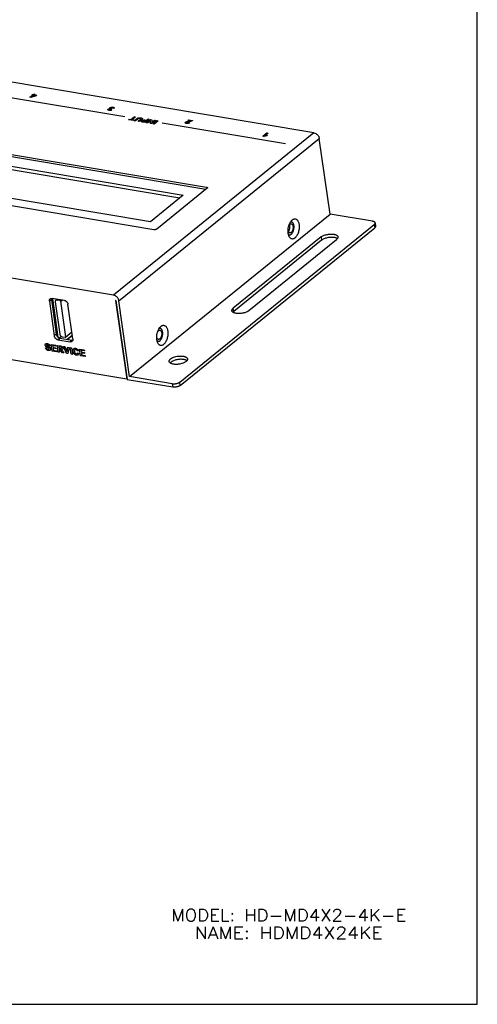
# Paper-space layout 'HD-MD4X2-4K-E_1' of a CAD drawing. Header units: inches. Extents: x 0 to 22, y 0 to 17.
# Tile 21 of 34: x 17.1 to 22, y 0 to 10.5. Entities that reach past the tile are written whole.
import ezdxf
from ezdxf.enums import TextEntityAlignment as Align

# ---------------------------------------------------------------- set-up
doc = ezdxf.new("R2010")
doc.units = ezdxf.units.IN
doc.header["$LTSCALE"] = 1.21
doc.header["$MEASUREMENT"] = 0
doc.layers.get('0').update_dxf_attribs({"linetype": 'CONTINUOUS'})
doc.layers.add('DIM', color=7, linetype='CONTINUOUS')
doc.styles.get("Standard").update_dxf_attribs({"font": 'simplex.shx'})

psp = doc.layouts.new('HD-MD4X2-4K-E_1')

# ---------------------------------------------------------------- linework, layer by layer
at = {"color": 7, "linetype": 'CONTINUOUS'}
for p, q in [((22, 0), (22, 17)), ((20.2636, 9.2582), (14.1012, 10.2888)), ((18.2547, 9.4263), (16.9515, 9.6442)), ((17.245, 9.6356), (17.2718, 9.6574)), ((17.2557, 9.6338), (17.245, 9.6356)), ((17.3114, 9.6508), (17.2557, 9.6338)), ((17.2635, 9.6587), (17.2707, 9.6645)), ((17.2718, 9.6574), (17.2635, 9.6587)), ((17.2842, 9.6553), (17.2697, 9.6436)), ((17.2697, 9.6436), (17.2995, 9.6527)), ((17.2707, 9.6645), (17.2789, 9.6631)), ((17.2789, 9.6631), (17.2875, 9.67)), ((17.2995, 9.6527), (17.2842, 9.6553)), ((17.2875, 9.67), (17.2998, 9.668)), ((17.2998, 9.668), (17.2913, 9.6611)), ((17.2913, 9.6611), (17.3185, 9.6565)), ((17.3185, 9.6565), (17.3114, 9.6508)), ((18.1137, 9.5132), (18.1056, 9.5081)), ((18.1063, 9.5036), (18.1167, 9.5006)), ((18.1379, 9.5168), (18.1246, 9.5181)), ((18.318, 9.3997), (18.3532, 9.4282)), ((18.3666, 9.4259), (18.3314, 9.3974)), ((18.3532, 9.4282), (18.3666, 9.4259)), ((18.2911, 9.3972), (18.2983, 9.403)), ((18.344, 9.3883), (18.2911, 9.3972)), ((18.2983, 9.403), (18.318, 9.3997)), ((18.3314, 9.3974), (18.3512, 9.3941)), ((18.3512, 9.3941), (18.344, 9.3883)), ((18.3541, 9.3866), (18.3764, 9.4046)), ((18.3676, 9.3844), (18.3541, 9.3866)), ((18.391, 9.4033), (18.3676, 9.3844)), ((18.3938, 9.38), (18.4167, 9.3986)), ((18.4072, 9.3777), (18.3938, 9.38)), ((18.4298, 9.396), (18.4072, 9.3777)), ((18.4698, 9.3673), (18.4483, 9.3709)), ((18.4571, 9.3764), (18.4635, 9.3753)), ((18.4635, 9.3753), (18.4756, 9.3851)), ((18.4756, 9.3851), (18.4682, 9.3863)), ((18.5122, 9.4016), (18.4698, 9.3673)), ((18.474, 9.3924), (18.4828, 9.3909)), ((18.4828, 9.3909), (18.4987, 9.4038)), ((18.4847, 9.3648), (18.527, 9.3991)), ((18.4971, 9.3627), (18.4847, 9.3648)), ((18.5255, 9.3857), (18.4971, 9.3627)), ((18.4987, 9.4038), (18.5122, 9.4016)), ((18.5244, 9.3581), (18.5255, 9.3857)), ((18.5374, 9.356), (18.5244, 9.3581)), ((18.527, 9.3991), (18.5405, 9.3968)), ((18.5798, 9.3903), (18.5374, 9.356)), ((18.5405, 9.3968), (18.5396, 9.3699)), ((18.5396, 9.3699), (18.5673, 9.3923)), ((18.5511, 9.3537), (18.5934, 9.388)), ((18.5645, 9.3514), (18.5511, 9.3537)), ((18.6069, 9.3857), (18.5645, 9.3514)), ((18.5673, 9.3923), (18.5798, 9.3903)), ((18.5934, 9.388), (18.6069, 9.3857)), ((19.9598, 9.1411), (18.6514, 9.3599)), ((18.9219, 9.3893), (18.9295, 9.3954)), ((18.9473, 9.3851), (18.9219, 9.3893)), ((18.9295, 9.3954), (18.9742, 9.3879)), ((18.9308, 9.3667), (18.9427, 9.3639)), ((20.2636, 9.2582), (18.134, 7.5331)), ((19.7212, 9.2215), (19.7638, 9.2559)), ((19.7316, 9.2197), (19.7212, 9.2215)), ((19.7765, 9.2538), (19.7459, 9.229)), ((19.7686, 9.2312), (19.7612, 9.2252)), ((19.7638, 9.2559), (19.7765, 9.2538)), ((16.4811, 9.1236), (19.1216, 8.682)), ((18.1909, 7.4722), (20.3205, 9.1973)), ((20.4342, 8.3937), (20.3205, 9.1973)), ((16.4846, 9.099), (19.116, 8.659)), ((16.5281, 8.9894), (18.8744, 8.5969)), ((16.533, 8.9543), (18.8394, 8.5685)), ((18.5244, 8.3134), (16.178, 8.7058)), ((19.1216, 8.682), (19.1239, 8.6654)), ((18.5619, 8.2287), (15.9215, 8.6703)), ((18.8744, 8.5969), (18.5244, 8.3134)), ((19.1285, 8.6691), (18.5929, 8.2353)), ((19.1299, 8.6704), (19.1285, 8.6691)), ((18.134, 7.5331), (11.9715, 8.5637)), ((18.3046, 6.6686), (20.4342, 8.3937)), ((20.887, 8.318), (20.4342, 8.3937)), ((18.8383, 6.6101), (20.905, 8.2842)), ((20.905, 8.2842), (20.91, 8.2491)), ((20.914, 8.3008), (20.919, 8.2657)), ((18.8432, 6.575), (20.91, 8.2491)), ((20.3389, 8.1516), (19.4062, 7.396)), ((20.3439, 8.1165), (19.4111, 7.3609)), ((19.571, 7.3685), (20.5037, 8.1241)), ((20.3389, 8.1516), (20.3439, 8.1165)), ((20.5016, 8.1388), (20.4948, 8.1413)), ((18.2733, 6.6396), (12.0845, 7.6746)), ((17.4513, 7.4691), (17.4723, 7.4861)), ((17.4513, 7.4691), (17.5034, 7.1007)), ((17.4723, 7.4861), (17.5244, 7.1176)), ((17.475, 7.4961), (17.4724, 7.4965)), ((17.475, 7.4961), (17.4746, 7.499)), ((17.6111, 7.4766), (17.4793, 7.4987)), ((17.4844, 7.4978), (17.5426, 7.0865)), ((17.513, 7.4624), (17.5618, 7.118)), ((17.5183, 7.4787), (17.5321, 7.4898)), ((17.5309, 7.4816), (17.5395, 7.4886)), ((17.5638, 7.4761), (17.5309, 7.4816)), ((17.5724, 7.4831), (17.5638, 7.4761)), ((17.5715, 7.4678), (17.5873, 7.4806)), ((17.6247, 7.0922), (17.5715, 7.4678)), ((17.7012, 7.0676), (17.649, 7.436)), ((18.1579, 7.4777), (18.1546, 7.4782)), ((18.1546, 7.4782), (18.2733, 6.6396)), ((18.1579, 7.4777), (18.2766, 6.639)), ((18.3046, 6.6686), (18.1909, 7.4722)), ((19.406, 7.3563), (19.4023, 7.3522)), ((19.4111, 7.3609), (19.406, 7.3563)), ((19.4111, 7.3609), (19.4062, 7.396)), ((17.5244, 7.1176), (17.5034, 7.1007)), ((17.6228, 7.087), (17.6907, 7.1419)), ((17.6239, 7.0884), (17.6906, 7.1424)), ((17.6245, 7.0902), (17.6904, 7.1435)), ((17.6247, 7.0922), (17.6902, 7.1453)), ((17.4708, 7.0107), (17.5202, 7.0025)), ((17.4809, 6.9398), (17.4708, 7.0107)), ((17.5414, 7.0601), (17.5623, 7.077)), ((17.5414, 7.0601), (17.6732, 7.038)), ((17.5562, 7.0788), (17.5769, 7.0955)), ((17.5623, 7.077), (17.6941, 7.055)), ((17.5861, 7.092), (17.6207, 7.0862)), ((17.6207, 7.0862), (17.6228, 7.087)), ((17.6228, 7.087), (17.6239, 7.0884)), ((17.6239, 7.0884), (17.6245, 7.0902)), ((17.6245, 7.0902), (17.6247, 7.0922)), ((17.6401, 7.064), (17.6953, 7.1088)), ((17.6405, 7.0639), (17.6954, 7.1084)), ((17.6941, 7.055), (17.6732, 7.038)), ((17.4087, 6.9744), (17.4216, 6.9735)), ((17.4425, 6.9735), (17.4313, 6.9784)), ((17.457, 6.9933), (17.4437, 6.9949)), ((17.5315, 6.9314), (17.4809, 6.9398)), ((17.5219, 6.9905), (17.486, 6.9965)), ((17.486, 6.9965), (17.4882, 6.9808)), ((17.4882, 6.9808), (17.5216, 6.9752)), ((17.5233, 6.9632), (17.4899, 6.9688)), ((17.4899, 6.9688), (17.4926, 6.9496)), ((17.4926, 6.9496), (17.5298, 6.9434)), ((17.5202, 7.0025), (17.5219, 6.9905)), ((17.5216, 6.9752), (17.5233, 6.9632)), ((17.5298, 6.9434), (17.5315, 6.9314)), ((17.5364, 6.9998), (17.5646, 6.995)), ((17.5464, 6.9289), (17.5364, 6.9998)), ((17.5598, 6.9266), (17.5464, 6.9289)), ((17.562, 6.9838), (17.5515, 6.9855)), ((17.5515, 6.9855), (17.554, 6.9675)), ((17.554, 6.9675), (17.564, 6.9659)), ((17.5584, 6.9558), (17.5556, 6.9562)), ((17.5556, 6.9562), (17.5598, 6.9266)), ((17.5718, 6.9819), (17.562, 6.9838)), ((17.5902, 6.9216), (17.5783, 6.9386)), ((17.6062, 6.9189), (17.5902, 6.9216)), ((17.5962, 6.9341), (17.6062, 6.9189)), ((17.6001, 6.9891), (17.6147, 6.9867)), ((17.634, 6.9142), (17.6001, 6.9891)), ((17.6147, 6.9867), (17.639, 6.9314)), ((17.6484, 6.9118), (17.634, 6.9142)), ((17.639, 6.9314), (17.6479, 6.9811)), ((17.6479, 6.9811), (17.6622, 6.9787)), ((17.6622, 6.9787), (17.6484, 6.9118)), ((17.672, 6.9771), (17.6854, 6.9748)), ((17.682, 6.9062), (17.672, 6.9771)), ((17.6955, 6.904), (17.682, 6.9062)), ((17.6854, 6.9748), (17.6955, 6.904)), ((17.7599, 6.9433), (17.7471, 6.9422)), ((17.7506, 6.9202), (17.7643, 6.9136)), ((17.7723, 6.9603), (17.8216, 6.9521)), ((17.7823, 6.8894), (17.7723, 6.9603)), ((17.8233, 6.9401), (17.7874, 6.9461)), ((17.7874, 6.9461), (17.7896, 6.9304)), ((17.7896, 6.9304), (17.8231, 6.9248)), ((17.8248, 6.9128), (17.7913, 6.9184)), ((17.7913, 6.9184), (17.7941, 6.8992)), ((17.8216, 6.9521), (17.8233, 6.9401)), ((17.8231, 6.9248), (17.8248, 6.9128)), ((17.8329, 6.881), (17.7823, 6.8894)), ((17.7941, 6.8992), (17.8313, 6.8929)), ((17.8313, 6.8929), (17.8329, 6.881)), ((18.7395, 6.8164), (18.7358, 6.8122)), ((18.7446, 6.821), (18.7395, 6.8164)), ((18.9046, 6.8287), (18.8987, 6.8244)), ((18.2733, 6.6396), (18.2762, 6.6419)), ((18.2766, 6.639), (18.7624, 6.5578)), ((18.7574, 6.5929), (18.3046, 6.6686)), ((18.7574, 6.5929), (18.7624, 6.5578)), ((18.8432, 6.575), (18.8383, 6.6101)), ((0, 0), (22, 0))]:
    psp.add_line(p, q, dxfattribs=at)
for centre, radius, start, end in [((20.4863, 8.0964), 0.0449, 54.29397, 57.63458), ((17.5085, 7.4913), 0.0366, 180.72886, 188.13507), ((17.6798, 7.0588), 0.0209, 309.07969, 316.58036)]:
    psp.add_arc(centre, radius, start, end, dxfattribs=at)
for points, knots in [([(18.0947, 9.5128), (18.0917, 9.5138), (18.0874, 9.5169), (18.0917, 9.5243), (18.1049, 9.5296), (18.1185, 9.5312), (18.1274, 9.5305), (18.1322, 9.5293), (18.134, 9.5287)], [0, 0, 0, 0, 0.1724938, 0.3484843, 0.6118959, 0.7504978, 0.8945179, 1, 1, 1, 1]), ([(18.1038, 9.5195), (18.1034, 9.5191), (18.1025, 9.518), (18.1022, 9.5156), (18.1065, 9.5134), (18.1114, 9.5132), (18.1137, 9.5132)], [0, 0, 0, 0, 0.1266316, 0.3278761, 0.6894813, 1, 1, 1, 1]), ([(18.1246, 9.5181), (18.1259, 9.5195), (18.1274, 9.5224), (18.1218, 9.5253), (18.1138, 9.5248), (18.1081, 9.5228), (18.1054, 9.521), (18.1042, 9.5199), (18.1038, 9.5195)], [0, 0, 0, 0, 0.2424137, 0.4497053, 0.6739147, 0.7985729, 0.9405018, 1, 1, 1, 1]), ([(18.134, 9.5287), (18.1345, 9.5285), (18.137, 9.5275), (18.1417, 9.5241), (18.1406, 9.5195), (18.1379, 9.5168)], [0, 0, 0, 0, 0.0747452, 0.3870027, 1, 1, 1, 1]), ([(18.1167, 9.5006), (18.1139, 9.499), (18.1079, 9.496), (18.0957, 9.494), (18.0824, 9.4949), (18.072, 9.4994), (18.0736, 9.5055), (18.0772, 9.5079), (18.0778, 9.5082)], [0, 0, 0, 0, 0.1731202, 0.3227563, 0.4926446, 0.764481, 0.9659351, 1, 1, 1, 1]), ([(18.1056, 9.5081), (18.1029, 9.5086), (18.0966, 9.509), (18.089, 9.5058), (18.0871, 9.5022), (18.09, 9.5008), (18.0918, 9.5005)], [0, 0, 0, 0, 0.3140101, 0.5770715, 0.7952419, 1, 1, 1, 1]), ([(18.0918, 9.5005), (18.0919, 9.5005), (18.0941, 9.5001), (18.0999, 9.5003), (18.1045, 9.5024), (18.1063, 9.5036)], [0, 0, 0, 0, 0.023294, 0.4686059, 1, 1, 1, 1]), ([(18.3764, 9.4046), (18.3785, 9.4064), (18.3823, 9.4093), (18.3875, 9.4129), (18.3925, 9.4153), (18.3975, 9.4169), (18.4031, 9.4179), (18.4092, 9.4184), (18.4161, 9.4182), (18.4234, 9.4172), (18.4305, 9.4158), (18.436, 9.4139), (18.439, 9.4117), (18.4404, 9.4095), (18.4404, 9.4072), (18.4391, 9.4044), (18.4353, 9.4007), (18.4319, 9.3977), (18.4298, 9.396)], [0, 0, 0, 0, 0.1036239, 0.172168, 0.2209771, 0.2668505, 0.3133305, 0.3640772, 0.4233788, 0.4960321, 0.581142, 0.6449881, 0.6965709, 0.7435851, 0.7873671, 0.8280778, 0.9005566, 1, 1, 1, 1]), ([(18.4233, 9.4044), (18.4244, 9.4058), (18.4245, 9.4081), (18.4207, 9.4103), (18.4162, 9.4113), (18.4112, 9.4119), (18.4061, 9.4116), (18.4019, 9.4106), (18.3962, 9.4079), (18.3934, 9.4053), (18.391, 9.4033)], [0, 0, 0, 0, 0.1747338, 0.270991, 0.3854892, 0.4995772, 0.5900444, 0.6689337, 0.7444704, 1, 1, 1, 1]), ([(18.4167, 9.3986), (18.4175, 9.3992), (18.4198, 9.4012), (18.4223, 9.4031), (18.4233, 9.4044)], [0, 0, 0, 0, 0.3512152, 1, 1, 1, 1]), ([(18.4329, 9.3741), (18.4298, 9.3752), (18.4268, 9.378), (18.4279, 9.3826), (18.4313, 9.3861), (18.4356, 9.3891), (18.4416, 9.3919), (18.4486, 9.3936), (18.4551, 9.3942), (18.4604, 9.3943), (18.4666, 9.3935), (18.4713, 9.3928), (18.474, 9.3924)], [0, 0, 0, 0, 0.174857, 0.2718977, 0.3818607, 0.4673709, 0.5421958, 0.6728979, 0.7329812, 0.7889224, 0.8784436, 1, 1, 1, 1]), ([(18.4483, 9.3709), (18.4464, 9.3712), (18.4411, 9.3721), (18.4357, 9.373), (18.4329, 9.3741)], [0, 0, 0, 0, 0.3492968, 1, 1, 1, 1]), ([(18.4682, 9.3863), (18.466, 9.3867), (18.4624, 9.3872), (18.4575, 9.3877), (18.4537, 9.3873), (18.4495, 9.3864), (18.445, 9.3841), (18.4435, 9.3811), (18.4452, 9.3792), (18.4477, 9.3781), (18.4518, 9.3773), (18.455, 9.3767), (18.4571, 9.3764)], [0, 0, 0, 0, 0.1514724, 0.2443051, 0.3069983, 0.3675559, 0.4906775, 0.6363558, 0.7067664, 0.7788902, 0.8618396, 1, 1, 1, 1]), ([(18.9427, 9.3639), (18.9386, 9.3612), (18.9298, 9.3572), (18.9166, 9.3564), (18.9077, 9.3573), (18.8999, 9.3592), (18.894, 9.3635), (18.896, 9.3686), (18.9, 9.3715), (18.9007, 9.372)], [0, 0, 0, 0, 0.2511812, 0.3648798, 0.4899162, 0.6236673, 0.7405627, 0.9563771, 1, 1, 1, 1]), ([(18.9007, 9.372), (18.9022, 9.373), (18.9053, 9.3746), (18.9107, 9.3766), (18.9161, 9.3782), (18.9227, 9.3797), (18.9299, 9.3812), (18.9368, 9.3825), (18.9418, 9.3835), (18.9449, 9.3843), (18.9465, 9.3848), (18.9473, 9.3851)], [0, 0, 0, 0, 0.1359749, 0.2451111, 0.3691149, 0.4827382, 0.6482671, 0.8063672, 0.8968532, 0.9511361, 1, 1, 1, 1]), ([(18.9197, 9.3724), (18.9167, 9.3715), (18.9116, 9.3693), (18.9092, 9.3656), (18.9118, 9.3636), (18.9159, 9.3625), (18.921, 9.3625), (18.924, 9.3633), (18.9246, 9.3634)], [0, 0, 0, 0, 0.2722599, 0.5018537, 0.6082297, 0.7289827, 0.9535158, 1, 1, 1, 1]), ([(18.9372, 9.3763), (18.9351, 9.3759), (18.9293, 9.3747), (18.9233, 9.3735), (18.9197, 9.3724)], [0, 0, 0, 0, 0.3535069, 1, 1, 1, 1]), ([(18.9742, 9.3879), (18.9725, 9.3868), (18.9687, 9.3847), (18.9612, 9.3817), (18.9505, 9.379), (18.9421, 9.3773), (18.9372, 9.3763)], [0, 0, 0, 0, 0.1911398, 0.3864336, 0.6386641, 1, 1, 1, 1]), ([(19.7612, 9.2252), (19.759, 9.2252), (19.754, 9.2249), (19.7463, 9.224), (19.7384, 9.2224), (19.7336, 9.2207), (19.7316, 9.2197)], [0, 0, 0, 0, 0.2198727, 0.4819919, 0.7504339, 1, 1, 1, 1]), ([(20.2636, 9.2582), (20.2704, 9.257), (20.2806, 9.2531), (20.2926, 9.2449), (20.301, 9.2371), (20.3082, 9.2281), (20.3141, 9.2182), (20.3183, 9.2079), (20.32, 9.2008), (20.3205, 9.1973)], [0, 0, 0, 0, 0.2350804, 0.3615767, 0.4914754, 0.6225277, 0.7523761, 0.8789415, 1, 1, 1, 1]), ([(19.1216, 8.682), (19.1229, 8.6818), (19.1255, 8.6812), (19.1283, 8.6799), (19.13, 8.6787), (19.131, 8.6777), (19.1316, 8.6766), (19.1319, 8.6758), (19.1319, 8.6754)], [0, 0, 0, 0, 0.3233481, 0.5953334, 0.7112188, 0.8152663, 0.9101608, 1, 1, 1, 1]), ([(19.1319, 8.6754), (19.132, 8.675), (19.132, 8.6742), (19.1316, 8.6729), (19.1309, 8.6716), (19.1303, 8.6708), (19.1299, 8.6704)], [0, 0, 0, 0, 0.2199268, 0.4534503, 0.7115381, 1, 1, 1, 1]), ([(19.9984, 8.1593), (19.9971, 8.1622), (19.9948, 8.1682), (19.9911, 8.1814), (19.9884, 8.1996), (19.988, 8.2226), (19.9906, 8.2463), (19.9959, 8.2696), (20.0025, 8.288), (20.0089, 8.3015), (20.0158, 8.3134), (20.0218, 8.3214), (20.0262, 8.3262)], [0, 0, 0, 0, 0.053124, 0.1097095, 0.2319326, 0.363424, 0.4997967, 0.6361937, 0.767747, 0.8303367, 0.8901725, 1, 1, 1, 1]), ([(19.9919, 8.208), (19.9934, 8.2097), (19.9962, 8.2133), (19.9998, 8.2196), (20.0029, 8.2266), (20.0062, 8.2368), (20.0082, 8.2476), (20.0087, 8.2584), (20.0084, 8.2638), (20.0082, 8.2664)], [0, 0, 0, 0, 0.1067675, 0.2230066, 0.3470003, 0.47668, 0.7426128, 0.8737288, 1, 1, 1, 1]), ([(19.9971, 8.2717), (19.9986, 8.2746), (20.0011, 8.2787), (20.0052, 8.2834), (20.0073, 8.2854), (20.0084, 8.2863)], [0, 0, 0, 0, 0.5336212, 0.7759622, 1, 1, 1, 1]), ([(20.0082, 8.2664), (20.0079, 8.2692), (20.007, 8.2747), (20.0054, 8.2799), (20.0044, 8.2824)], [0, 0, 0, 0, 0.5241843, 1, 1, 1, 1]), ([(20.0084, 8.2863), (20.0089, 8.2867), (20.0108, 8.2882), (20.013, 8.2894), (20.0147, 8.29)], [0, 0, 0, 0, 0.2646983, 1, 1, 1, 1]), ([(20.0233, 8.181), (20.0257, 8.183), (20.0303, 8.1876), (20.0363, 8.196), (20.0416, 8.2059), (20.0459, 8.2171), (20.0493, 8.229), (20.0515, 8.2414), (20.0524, 8.2539), (20.0522, 8.266), (20.0506, 8.2772), (20.0479, 8.2874), (20.0441, 8.2961), (20.0392, 8.303), (20.0342, 8.3072), (20.03, 8.3094), (20.0267, 8.3103), (20.0233, 8.3107), (20.0186, 8.3105), (20.0152, 8.3094), (20.013, 8.3083)], [0, 0, 0, 0, 0.057407, 0.1216689, 0.1918145, 0.2665513, 0.3443021, 0.4231945, 0.501313, 0.5767711, 0.6478835, 0.7132572, 0.7720244, 0.8240087, 0.8701182, 0.8916632, 0.9126653, 0.9335743, 0.9548479, 1, 1, 1, 1]), ([(20.0147, 8.29), (20.016, 8.2905), (20.0186, 8.2912), (20.0214, 8.2912), (20.0227, 8.291)], [0, 0, 0, 0, 0.5138956, 1, 1, 1, 1]), ([(20.0227, 8.291), (20.0241, 8.2907), (20.0269, 8.2898), (20.0307, 8.2871), (20.0341, 8.2832), (20.0368, 8.2783), (20.039, 8.2725), (20.0406, 8.2659), (20.0414, 8.2587), (20.0416, 8.2511), (20.0411, 8.2433), (20.0399, 8.2354), (20.038, 8.2277), (20.0355, 8.2204), (20.0325, 8.2137), (20.0291, 8.2077), (20.0252, 8.2026), (20.0223, 8.1998), (20.0208, 8.1986)], [0, 0, 0, 0, 0.04046, 0.0835092, 0.1310415, 0.1841189, 0.2429698, 0.3072716, 0.3762451, 0.4488224, 0.5237402, 0.5995952, 0.6749598, 0.7483987, 0.818612, 0.884515, 0.9452033, 1, 1, 1, 1]), ([(20.0262, 8.3262), (20.0268, 8.3268), (20.0292, 8.3294), (20.0319, 8.3318), (20.0339, 8.3334)], [0, 0, 0, 0, 0.2588583, 1, 1, 1, 1]), ([(20.0339, 8.3334), (20.0357, 8.3349), (20.0394, 8.3376), (20.0452, 8.3407), (20.0511, 8.3429), (20.0569, 8.3441), (20.0627, 8.3442), (20.0683, 8.3433), (20.0737, 8.3413), (20.0807, 8.3371), (20.0869, 8.331), (20.0921, 8.3235), (20.0971, 8.3144), (20.102, 8.3011), (20.1056, 8.2832), (20.1071, 8.2636), (20.1064, 8.243), (20.1034, 8.2221), (20.0984, 8.2018), (20.0925, 8.1858), (20.0869, 8.1739), (20.081, 8.1632), (20.0744, 8.1536), (20.067, 8.1455), (20.0631, 8.142), (20.0612, 8.1404)], [0, 0, 0, 0, 0.0264071, 0.0511956, 0.0745279, 0.096673, 0.1180535, 0.1391733, 0.1605596, 0.1827075, 0.2307049, 0.2572141, 0.2855321, 0.3476075, 0.416477, 0.4908538, 0.5689342, 0.6486518, 0.7278081, 0.8042397, 0.8408246, 0.8760397, 0.9416287, 0.9717729, 1, 1, 1, 1]), ([(20.914, 8.3008), (20.9139, 8.3018), (20.9133, 8.3038), (20.9116, 8.3066), (20.9091, 8.3092), (20.906, 8.3116), (20.9021, 8.3137), (20.8976, 8.3155), (20.8925, 8.3169), (20.8889, 8.3177), (20.887, 8.318)], [0, 0, 0, 0, 0.089833, 0.1847139, 0.2886671, 0.4044329, 0.5334457, 0.6762498, 0.8322361, 1, 1, 1, 1]), ([(20.905, 8.2842), (20.9065, 8.2855), (20.9093, 8.288), (20.9124, 8.2922), (20.9138, 8.2959), (20.9142, 8.2987), (20.9141, 8.3001), (20.914, 8.3008)], [0, 0, 0, 0, 0.3014917, 0.5635179, 0.7913953, 0.8970233, 1, 1, 1, 1]), ([(20.919, 8.2657), (20.9191, 8.265), (20.9192, 8.2636), (20.9188, 8.2608), (20.9173, 8.2571), (20.9142, 8.2529), (20.9115, 8.2504), (20.91, 8.2491)], [0, 0, 0, 0, 0.1029768, 0.2086048, 0.4364821, 0.6985083, 1, 1, 1, 1]), ([(18.5929, 8.2353), (18.5921, 8.2346), (18.5901, 8.2333), (18.5868, 8.2317), (18.583, 8.2303), (18.5788, 8.2292), (18.5745, 8.2285), (18.5701, 8.2281), (18.5659, 8.2282), (18.5632, 8.2284), (18.5619, 8.2287)], [0, 0, 0, 0, 0.1010306, 0.2160486, 0.341918, 0.4750502, 0.6115754, 0.747412, 0.8783778, 1, 1, 1, 1]), ([(20.0025, 8.1952), (20.0006, 8.1961), (19.9971, 8.1989), (19.9931, 8.2048), (19.9901, 8.2123), (19.9888, 8.218), (19.9884, 8.221)], [0, 0, 0, 0, 0.201411, 0.4328473, 0.6996818, 1, 1, 1, 1]), ([(19.9916, 8.1807), (19.9926, 8.1797), (19.9949, 8.1778), (19.9986, 8.1757), (20.0026, 8.1744), (20.0067, 8.1741), (20.0109, 8.1746), (20.0151, 8.1759), (20.0193, 8.1781), (20.022, 8.18), (20.0233, 8.181)], [0, 0, 0, 0, 0.1273098, 0.2475022, 0.3635859, 0.4791449, 0.5978405, 0.722929, 0.8565563, 1, 1, 1, 1]), ([(20.0612, 8.1404), (20.0584, 8.1382), (20.0528, 8.1343), (20.0437, 8.1306), (20.0346, 8.1293), (20.0257, 8.1306), (20.0174, 8.1345), (20.01, 8.1408), (20.0034, 8.1492), (19.9999, 8.1558), (19.9984, 8.1593)], [0, 0, 0, 0, 0.1354642, 0.2585489, 0.372421, 0.4826687, 0.5957654, 0.7173843, 0.8514772, 1, 1, 1, 1]), ([(20.0065, 8.1939), (20.0061, 8.1939), (20.0047, 8.1942), (20.0034, 8.1947), (20.0025, 8.1952)], [0, 0, 0, 0, 0.2478402, 1, 1, 1, 1]), ([(20.0208, 8.1986), (20.0197, 8.1977), (20.0174, 8.1961), (20.0137, 8.1944), (20.01, 8.1936), (20.0076, 8.1937), (20.0065, 8.1939)], [0, 0, 0, 0, 0.2788943, 0.5350033, 0.7727237, 1, 1, 1, 1]), ([(20.3389, 8.1516), (20.3407, 8.1531), (20.3446, 8.1559), (20.3532, 8.1612), (20.3656, 8.1673), (20.3822, 8.1732), (20.4002, 8.1779), (20.419, 8.181), (20.438, 8.1826), (20.4562, 8.1825), (20.4681, 8.1812), (20.4737, 8.1803)], [0, 0, 0, 0, 0.0487076, 0.1011903, 0.2161178, 0.3418888, 0.4750951, 0.6116849, 0.747421, 0.8782661, 1, 1, 1, 1]), ([(20.4737, 8.1803), (20.4768, 8.1798), (20.4828, 8.1785), (20.4913, 8.1761), (20.4988, 8.1731), (20.5053, 8.1697), (20.5106, 8.1658), (20.5147, 8.1614), (20.5176, 8.1567), (20.5185, 8.1533), (20.5188, 8.1516)], [0, 0, 0, 0, 0.1677639, 0.3237503, 0.4665545, 0.5955673, 0.7113332, 0.8152862, 0.9101671, 1, 1, 1, 1]), ([(20.4787, 8.1452), (20.473, 8.1461), (20.4612, 8.1474), (20.4429, 8.1475), (20.424, 8.146), (20.4052, 8.1428), (20.3872, 8.1382), (20.3706, 8.1322), (20.3582, 8.1262), (20.3495, 8.1208), (20.3457, 8.118), (20.3439, 8.1165)], [0, 0, 0, 0, 0.1217339, 0.2525792, 0.3883154, 0.5249053, 0.6581115, 0.7838824, 0.8988098, 0.9512924, 1, 1, 1, 1]), ([(20.4948, 8.1413), (20.4936, 8.1417), (20.4883, 8.1433), (20.4828, 8.1445), (20.4787, 8.1452)], [0, 0, 0, 0, 0.2378286, 1, 1, 1, 1]), ([(20.5104, 8.1343), (20.5097, 8.1347), (20.5069, 8.1364), (20.5039, 8.1379), (20.5016, 8.1388)], [0, 0, 0, 0, 0.2372304, 1, 1, 1, 1]), ([(20.5159, 8.1379), (20.5145, 8.1354), (20.5108, 8.1304), (20.5063, 8.1261), (20.5037, 8.1241)], [0, 0, 0, 0, 0.4648491, 1, 1, 1, 1]), ([(20.5188, 8.1516), (20.5189, 8.1505), (20.519, 8.1482), (20.5184, 8.1435), (20.5171, 8.1401), (20.5159, 8.1379)], [0, 0, 0, 0, 0.2360125, 0.4780592, 1, 1, 1, 1]), ([(18.1909, 7.4722), (18.1904, 7.4757), (18.1887, 7.4828), (18.1845, 7.4932), (18.1786, 7.503), (18.1714, 7.512), (18.163, 7.5198), (18.151, 7.528), (18.1408, 7.5319), (18.134, 7.5331)], [0, 0, 0, 0, 0.1210585, 0.2476241, 0.3774726, 0.5085249, 0.6384236, 0.7649198, 1, 1, 1, 1]), ([(17.4513, 7.4691), (17.4509, 7.4716), (17.4507, 7.4765), (17.452, 7.4835), (17.4544, 7.4886), (17.4571, 7.492), (17.4586, 7.4935), (17.4595, 7.4942)], [0, 0, 0, 0, 0.2735687, 0.5295638, 0.7691715, 0.8852013, 1, 1, 1, 1]), ([(17.4595, 7.4942), (17.4607, 7.4952), (17.4636, 7.497), (17.4685, 7.4987), (17.4738, 7.4993), (17.4775, 7.499), (17.4793, 7.4987)], [0, 0, 0, 0, 0.2365747, 0.4794184, 0.733354, 1, 1, 1, 1]), ([(17.4728, 7.499), (17.4727, 7.4983), (17.4721, 7.4956), (17.4719, 7.4929), (17.4719, 7.4908)], [0, 0, 0, 0, 0.2428488, 1, 1, 1, 1]), ([(17.5183, 7.4787), (17.5178, 7.4782), (17.5168, 7.4773), (17.5155, 7.4756), (17.5145, 7.4738), (17.5137, 7.4718), (17.5131, 7.4696), (17.5128, 7.4673), (17.5128, 7.4649), (17.5129, 7.4633), (17.513, 7.4624)], [0, 0, 0, 0, 0.1147285, 0.230673, 0.3489329, 0.4704431, 0.5959632, 0.7260362, 0.860826, 1, 1, 1, 1]), ([(17.5309, 7.4816), (17.5297, 7.4818), (17.528, 7.4819), (17.5257, 7.4817), (17.524, 7.4814), (17.5225, 7.481), (17.521, 7.4804), (17.5196, 7.4796), (17.5187, 7.479), (17.5183, 7.4787)], [0, 0, 0, 0, 0.2664251, 0.3947655, 0.5199471, 0.6424329, 0.7628162, 0.8817671, 1, 1, 1, 1]), ([(17.5715, 7.4678), (17.5714, 7.4684), (17.5711, 7.4694), (17.5704, 7.4708), (17.5697, 7.4721), (17.5688, 7.4732), (17.5678, 7.4742), (17.5666, 7.475), (17.5653, 7.4757), (17.5643, 7.476), (17.5638, 7.4761)], [0, 0, 0, 0, 0.1356515, 0.2648512, 0.3886425, 0.5085986, 0.6268647, 0.746118, 0.8694214, 1, 1, 1, 1]), ([(17.6111, 7.4766), (17.6133, 7.4763), (17.6178, 7.475), (17.6243, 7.472), (17.6304, 7.4678), (17.636, 7.4626), (17.6408, 7.4566), (17.6448, 7.45), (17.6476, 7.4431), (17.6487, 7.4384), (17.649, 7.436)], [0, 0, 0, 0, 0.1144071, 0.235764, 0.3622317, 0.4919364, 0.6227968, 0.7526141, 0.8791784, 1, 1, 1, 1]), ([(19.3911, 7.3685), (19.391, 7.3696), (19.3908, 7.3719), (19.3915, 7.3766), (19.3933, 7.3814), (19.3962, 7.3859), (19.4001, 7.3907), (19.4036, 7.394), (19.4062, 7.396)], [0, 0, 0, 0, 0.1029355, 0.2085212, 0.4363072, 0.5627143, 0.6986291, 1, 1, 1, 1]), ([(19.3923, 7.3641), (19.3921, 7.3645), (19.3916, 7.3659), (19.3913, 7.3674), (19.3911, 7.3685)], [0, 0, 0, 0, 0.2527727, 1, 1, 1, 1]), ([(19.3977, 7.356), (19.3965, 7.3572), (19.3944, 7.3598), (19.3929, 7.3626), (19.3923, 7.3641)], [0, 0, 0, 0, 0.5188671, 1, 1, 1, 1]), ([(19.4132, 7.3462), (19.4102, 7.3475), (19.4047, 7.3502), (19.3997, 7.354), (19.3977, 7.356)], [0, 0, 0, 0, 0.5359363, 1, 1, 1, 1]), ([(19.4362, 7.3398), (19.432, 7.3405), (19.4242, 7.3422), (19.4167, 7.3447), (19.4132, 7.3462)], [0, 0, 0, 0, 0.5260496, 1, 1, 1, 1]), ([(19.571, 7.3685), (19.5692, 7.367), (19.5653, 7.3642), (19.5567, 7.3589), (19.5443, 7.3528), (19.5277, 7.3468), (19.5097, 7.3422), (19.4908, 7.339), (19.4719, 7.3375), (19.4536, 7.3376), (19.4418, 7.3389), (19.4362, 7.3398)], [0, 0, 0, 0, 0.0487076, 0.1011903, 0.2161178, 0.3418888, 0.4750951, 0.6116849, 0.747421, 0.8782661, 1, 1, 1, 1]), ([(17.5244, 7.1176), (17.5247, 7.1153), (17.5259, 7.1105), (17.5287, 7.1036), (17.5326, 7.0971), (17.5374, 7.0911), (17.543, 7.0859), (17.5492, 7.0817), (17.5556, 7.0786), (17.5601, 7.0774), (17.5623, 7.077)], [0, 0, 0, 0, 0.1208216, 0.2473859, 0.3772032, 0.5080636, 0.6377683, 0.764236, 0.8855929, 1, 1, 1, 1]), ([(17.5618, 7.118), (17.5619, 7.1172), (17.5622, 7.1157), (17.563, 7.1127), (17.5645, 7.109), (17.5666, 7.1055), (17.5686, 7.1029), (17.5702, 7.101), (17.5719, 7.0993), (17.5738, 7.0977), (17.5757, 7.0963), (17.5784, 7.0946), (17.5811, 7.0933), (17.584, 7.0924), (17.5854, 7.0921), (17.5861, 7.092)], [0, 0, 0, 0, 0.0597138, 0.1210496, 0.2473711, 0.3770332, 0.4425135, 0.5080016, 0.5731989, 0.6378165, 0.7015729, 0.7642246, 0.8853554, 0.9435919, 1, 1, 1, 1]), ([(18.6024, 7.0285), (18.6011, 7.0314), (18.5988, 7.0374), (18.5951, 7.0506), (18.5924, 7.0687), (18.592, 7.0918), (18.5946, 7.1155), (18.5999, 7.1388), (18.6065, 7.1572), (18.613, 7.1707), (18.6198, 7.1826), (18.6258, 7.1906), (18.6302, 7.1954)], [0, 0, 0, 0, 0.053124, 0.1097095, 0.2319326, 0.363424, 0.4997967, 0.6361937, 0.767747, 0.8303367, 0.8901725, 1, 1, 1, 1]), ([(18.6011, 7.1409), (18.6026, 7.1438), (18.6052, 7.1479), (18.6092, 7.1526), (18.6113, 7.1546), (18.6124, 7.1555)], [0, 0, 0, 0, 0.5336212, 0.7759622, 1, 1, 1, 1]), ([(18.6124, 7.1555), (18.6129, 7.1559), (18.6148, 7.1574), (18.617, 7.1586), (18.6187, 7.1592)], [0, 0, 0, 0, 0.2646983, 1, 1, 1, 1]), ([(18.6273, 7.0502), (18.6297, 7.0521), (18.6343, 7.0568), (18.6403, 7.0652), (18.6456, 7.0751), (18.65, 7.0863), (18.6533, 7.0982), (18.6555, 7.1106), (18.6565, 7.1231), (18.6562, 7.1351), (18.6546, 7.1464), (18.6519, 7.1566), (18.6481, 7.1653), (18.6432, 7.1722), (18.6383, 7.1764), (18.634, 7.1785), (18.6307, 7.1795), (18.6273, 7.1799), (18.6226, 7.1797), (18.6192, 7.1785), (18.617, 7.1775)], [0, 0, 0, 0, 0.057407, 0.1216689, 0.1918145, 0.2665513, 0.3443021, 0.4231945, 0.501313, 0.5767711, 0.6478835, 0.7132572, 0.7720244, 0.8240087, 0.8701182, 0.8916632, 0.9126653, 0.9335743, 0.9548479, 1, 1, 1, 1]), ([(18.6187, 7.1592), (18.62, 7.1597), (18.6227, 7.1604), (18.6254, 7.1604), (18.6267, 7.1601)], [0, 0, 0, 0, 0.5138956, 1, 1, 1, 1]), ([(18.6267, 7.1601), (18.6281, 7.1599), (18.631, 7.159), (18.6347, 7.1563), (18.6381, 7.1524), (18.6408, 7.1475), (18.643, 7.1417), (18.6446, 7.1351), (18.6454, 7.1279), (18.6456, 7.1203), (18.6451, 7.1125), (18.6439, 7.1046), (18.642, 7.0969), (18.6396, 7.0896), (18.6365, 7.0829), (18.6331, 7.0769), (18.6292, 7.0718), (18.6263, 7.069), (18.6248, 7.0677)], [0, 0, 0, 0, 0.04046, 0.0835092, 0.1310415, 0.1841189, 0.2429698, 0.3072716, 0.3762451, 0.4488224, 0.5237402, 0.5995952, 0.6749598, 0.7483987, 0.818612, 0.884515, 0.9452033, 1, 1, 1, 1]), ([(18.6302, 7.1954), (18.6308, 7.196), (18.6333, 7.1986), (18.6359, 7.201), (18.6379, 7.2026)], [0, 0, 0, 0, 0.2588583, 1, 1, 1, 1]), ([(18.6379, 7.2026), (18.6397, 7.2041), (18.6434, 7.2067), (18.6492, 7.2099), (18.6551, 7.2121), (18.6609, 7.2133), (18.6667, 7.2134), (18.6723, 7.2124), (18.6777, 7.2104), (18.6847, 7.2063), (18.6909, 7.2002), (18.6961, 7.1927), (18.7011, 7.1836), (18.706, 7.1703), (18.7097, 7.1524), (18.7111, 7.1328), (18.7104, 7.1121), (18.7074, 7.0913), (18.7024, 7.071), (18.6965, 7.055), (18.6909, 7.0431), (18.685, 7.0324), (18.6784, 7.0228), (18.671, 7.0147), (18.6672, 7.0112), (18.6652, 7.0096)], [0, 0, 0, 0, 0.0264071, 0.0511956, 0.0745279, 0.096673, 0.1180535, 0.1391733, 0.1605596, 0.1827075, 0.2307049, 0.2572141, 0.2855321, 0.3476075, 0.416477, 0.4908538, 0.5689342, 0.6486518, 0.7278081, 0.8042397, 0.8408246, 0.8760397, 0.9416287, 0.9717729, 1, 1, 1, 1]), ([(17.4313, 6.9784), (17.4281, 6.9797), (17.4225, 6.9823), (17.4147, 6.9878), (17.4092, 6.995), (17.4062, 7.0043), (17.4075, 7.014), (17.4142, 7.0189), (17.4217, 7.0198), (17.4281, 7.0192), (17.4338, 7.0179), (17.4372, 7.0167), (17.4386, 7.0162)], [0, 0, 0, 0, 0.1275248, 0.219522, 0.3202056, 0.4187359, 0.5498334, 0.6910621, 0.7732916, 0.8673982, 0.9450635, 1, 1, 1, 1]), ([(17.4386, 7.0162), (17.439, 7.016), (17.4423, 7.0145), (17.4483, 7.0107), (17.4546, 7.0024), (17.4565, 6.9963), (17.457, 6.9933)], [0, 0, 0, 0, 0.0394188, 0.376177, 0.6800731, 1, 1, 1, 1]), ([(17.5414, 7.0601), (17.5392, 7.0604), (17.5347, 7.0617), (17.5282, 7.0647), (17.5221, 7.0689), (17.5165, 7.0741), (17.5116, 7.0801), (17.5077, 7.0867), (17.5049, 7.0935), (17.5038, 7.0983), (17.5034, 7.1007)], [0, 0, 0, 0, 0.1144071, 0.235764, 0.3622317, 0.4919364, 0.6227968, 0.7526141, 0.8791784, 1, 1, 1, 1]), ([(17.693, 7.0425), (17.6917, 7.0415), (17.6889, 7.0397), (17.684, 7.038), (17.6787, 7.0374), (17.675, 7.0377), (17.6732, 7.038)], [0, 0, 0, 0, 0.2365747, 0.4794184, 0.733354, 1, 1, 1, 1]), ([(17.6941, 7.055), (17.6947, 7.0549), (17.6968, 7.0546), (17.699, 7.0545), (17.7006, 7.0546)], [0, 0, 0, 0, 0.2554616, 1, 1, 1, 1]), ([(17.7012, 7.0676), (17.7015, 7.0654), (17.7017, 7.061), (17.7008, 7.0546), (17.6986, 7.049), (17.6963, 7.0458), (17.695, 7.0444)], [0, 0, 0, 0, 0.2718288, 0.5283243, 0.7694967, 1, 1, 1, 1]), ([(18.6065, 7.0644), (18.6047, 7.0653), (18.6011, 7.0681), (18.5971, 7.074), (18.5941, 7.0815), (18.5929, 7.0872), (18.5924, 7.0902)], [0, 0, 0, 0, 0.201411, 0.4328473, 0.6996818, 1, 1, 1, 1]), ([(18.5956, 7.0499), (18.5966, 7.0488), (18.5989, 7.047), (18.6026, 7.0449), (18.6066, 7.0436), (18.6107, 7.0433), (18.6149, 7.0437), (18.6191, 7.0451), (18.6233, 7.0473), (18.626, 7.0491), (18.6273, 7.0502)], [0, 0, 0, 0, 0.1273098, 0.2475022, 0.3635859, 0.4791449, 0.5978405, 0.722929, 0.8565563, 1, 1, 1, 1]), ([(18.6652, 7.0096), (18.6625, 7.0074), (18.6568, 7.0035), (18.6477, 6.9997), (18.6386, 6.9985), (18.6297, 6.9998), (18.6215, 7.0037), (18.614, 7.01), (18.6074, 7.0184), (18.604, 7.025), (18.6024, 7.0285)], [0, 0, 0, 0, 0.1354642, 0.2585489, 0.372421, 0.4826687, 0.5957654, 0.7173843, 0.8514772, 1, 1, 1, 1]), ([(18.6105, 7.0631), (18.6101, 7.0631), (18.6088, 7.0634), (18.6074, 7.0639), (18.6065, 7.0644)], [0, 0, 0, 0, 0.2478402, 1, 1, 1, 1]), ([(18.6248, 7.0677), (18.6237, 7.0668), (18.6214, 7.0653), (18.6177, 7.0636), (18.6141, 7.0628), (18.6116, 7.0629), (18.6105, 7.0631)], [0, 0, 0, 0, 0.2788943, 0.5350033, 0.7727237, 1, 1, 1, 1]), ([(17.4304, 6.948), (17.4297, 6.9482), (17.4258, 6.9499), (17.4191, 6.9543), (17.4121, 6.9637), (17.4096, 6.9707), (17.4087, 6.9744)], [0, 0, 0, 0, 0.0695881, 0.373981, 0.6671516, 1, 1, 1, 1]), ([(17.4437, 6.9949), (17.4428, 6.9978), (17.4405, 7.0028), (17.4347, 7.0061), (17.4299, 7.0073), (17.4251, 7.0077), (17.4215, 7.0067), (17.4197, 7.0046), (17.4196, 7.0027), (17.4198, 7.0015), (17.4199, 7.0012)], [0, 0, 0, 0, 0.2545975, 0.3758147, 0.529883, 0.6919658, 0.8259448, 0.900354, 0.9739582, 1, 1, 1, 1]), ([(17.4199, 7.0012), (17.4201, 7.0007), (17.4206, 6.9993), (17.4229, 6.9966), (17.4282, 6.9937), (17.4325, 6.9918), (17.4353, 6.9906)], [0, 0, 0, 0, 0.0829238, 0.22298, 0.5103161, 1, 1, 1, 1]), ([(17.4216, 6.9735), (17.4228, 6.9697), (17.4257, 6.9635), (17.4327, 6.9588), (17.4382, 6.9573), (17.4434, 6.9569), (17.4485, 6.9587), (17.4503, 6.9628), (17.4496, 6.9659), (17.4495, 6.9663)], [0, 0, 0, 0, 0.2713536, 0.392797, 0.5324336, 0.6766038, 0.7917787, 0.9732842, 1, 1, 1, 1]), ([(17.4353, 6.9906), (17.4383, 6.9894), (17.4434, 6.9872), (17.4502, 6.9836), (17.4553, 6.9795), (17.4592, 6.9747), (17.462, 6.969), (17.4639, 6.961), (17.4629, 6.9531), (17.4587, 6.9477), (17.4537, 6.9452), (17.4472, 6.9445), (17.4403, 6.9452), (17.4346, 6.9465), (17.4315, 6.9475), (17.4304, 6.948)], [0, 0, 0, 0, 0.1062021, 0.1836791, 0.2449984, 0.3047094, 0.3670732, 0.4372839, 0.5714042, 0.6411205, 0.7131016, 0.7944215, 0.8901818, 0.9616433, 1, 1, 1, 1]), ([(17.4495, 6.9663), (17.4492, 6.9675), (17.4475, 6.9707), (17.4444, 6.9725), (17.4425, 6.9735)], [0, 0, 0, 0, 0.361276, 1, 1, 1, 1]), ([(17.5783, 6.9386), (17.5765, 6.9411), (17.5737, 6.945), (17.5703, 6.9497), (17.5676, 6.9524), (17.5638, 6.9549), (17.5606, 6.9554), (17.5584, 6.9558)], [0, 0, 0, 0, 0.3224523, 0.507206, 0.6162388, 0.7143282, 1, 1, 1, 1]), ([(17.564, 6.9659), (17.5666, 6.9654), (17.5706, 6.9649), (17.5755, 6.9644), (17.578, 6.9654), (17.5794, 6.967), (17.5801, 6.9694), (17.58, 6.9723), (17.5792, 6.9754), (17.5768, 6.9794), (17.5737, 6.9812), (17.5718, 6.9819)], [0, 0, 0, 0, 0.2336442, 0.3604537, 0.43228, 0.5022145, 0.5755721, 0.6579047, 0.7491605, 0.8306578, 1, 1, 1, 1]), ([(17.5646, 6.995), (17.5677, 6.9945), (17.573, 6.9935), (17.58, 6.9911), (17.5854, 6.9873), (17.5894, 6.9825), (17.5923, 6.9768), (17.5939, 6.9703), (17.594, 6.9636), (17.5904, 6.9556), (17.5835, 6.9539), (17.5788, 6.954)], [0, 0, 0, 0, 0.1424872, 0.2418877, 0.3193509, 0.3990302, 0.4820547, 0.56892, 0.6759031, 0.7754872, 1, 1, 1, 1]), ([(17.5788, 6.954), (17.5803, 6.9529), (17.5831, 6.9507), (17.5872, 6.9466), (17.5915, 6.941), (17.5944, 6.9367), (17.5962, 6.9341)], [0, 0, 0, 0, 0.2140039, 0.4080174, 0.648328, 1, 1, 1, 1]), ([(17.7643, 6.9136), (17.7635, 6.9074), (17.7601, 6.8985), (17.7493, 6.8945), (17.7411, 6.8949), (17.7336, 6.8967), (17.7254, 6.9005), (17.716, 6.9083), (17.7092, 6.919), (17.7058, 6.9287), (17.7042, 6.9366), (17.7036, 6.944), (17.7039, 6.9486), (17.7041, 6.9504)], [0, 0, 0, 0, 0.1861907, 0.272732, 0.3692468, 0.4314605, 0.4900448, 0.6059742, 0.7280798, 0.794573, 0.8675318, 0.9444356, 1, 1, 1, 1]), ([(17.7041, 6.9504), (17.7042, 6.9509), (17.7049, 6.9555), (17.7082, 6.9631), (17.7161, 6.9682), (17.7238, 6.9692), (17.73, 6.9687), (17.736, 6.9673), (17.7433, 6.9642), (17.753, 6.9572), (17.7579, 6.9483), (17.7599, 6.9433)], [0, 0, 0, 0, 0.0189906, 0.1899701, 0.3516512, 0.4348539, 0.5241378, 0.6021691, 0.674623, 0.8124942, 1, 1, 1, 1]), ([(17.7471, 6.9422), (17.7459, 6.9456), (17.7426, 6.9508), (17.7364, 6.9551), (17.7307, 6.9568), (17.7246, 6.9567), (17.7194, 6.953), (17.7176, 6.947), (17.7175, 6.9408), (17.7181, 6.9351), (17.7191, 6.9292), (17.7202, 6.9253), (17.7209, 6.9235)], [0, 0, 0, 0, 0.1545874, 0.2310043, 0.3122039, 0.4228972, 0.5303947, 0.6562448, 0.7338689, 0.823704, 0.9186636, 1, 1, 1, 1]), ([(17.7209, 6.9235), (17.7219, 6.9206), (17.7246, 6.9154), (17.7311, 6.9096), (17.7375, 6.9073), (17.743, 6.9073), (17.7489, 6.9104), (17.7503, 6.9162), (17.7506, 6.9202)], [0, 0, 0, 0, 0.1832581, 0.3352655, 0.4902412, 0.6068629, 0.7210438, 1, 1, 1, 1]), ([(18.7245, 6.8285), (18.7244, 6.8295), (18.7243, 6.8315), (18.7247, 6.8356), (18.7264, 6.8409), (18.7303, 6.8471), (18.7359, 6.8531), (18.743, 6.8589), (18.7516, 6.8644), (18.7615, 6.8695), (18.7766, 6.8757), (18.7973, 6.8818), (18.8191, 6.8855), (18.8369, 6.8869), (18.8499, 6.887), (18.8624, 6.8864), (18.8705, 6.8854), (18.8744, 6.8848)], [0, 0, 0, 0, 0.0169837, 0.034305, 0.0710695, 0.1123351, 0.1591894, 0.2120388, 0.270794, 0.3349776, 0.4039021, 0.5521353, 0.7070417, 0.7841179, 0.8594151, 0.9317809, 1, 1, 1, 1]), ([(18.7257, 6.8242), (18.7256, 6.8245), (18.725, 6.826), (18.7247, 6.8274), (18.7245, 6.8285)], [0, 0, 0, 0, 0.2526987, 1, 1, 1, 1]), ([(18.7311, 6.8162), (18.7299, 6.8174), (18.7278, 6.8199), (18.7263, 6.8228), (18.7257, 6.8242)], [0, 0, 0, 0, 0.5186244, 1, 1, 1, 1]), ([(18.7465, 6.8063), (18.7435, 6.8076), (18.738, 6.8103), (18.7331, 6.8141), (18.7311, 6.8162)], [0, 0, 0, 0, 0.5360722, 1, 1, 1, 1]), ([(18.8794, 6.8497), (18.8737, 6.8506), (18.8619, 6.8518), (18.8436, 6.852), (18.8247, 6.8504), (18.8059, 6.8473), (18.7878, 6.8426), (18.7713, 6.8367), (18.7588, 6.8306), (18.7502, 6.8253), (18.7464, 6.8224), (18.7446, 6.821)], [0, 0, 0, 0, 0.1217339, 0.2525792, 0.3883154, 0.5249053, 0.6581115, 0.7838824, 0.8988098, 0.9512924, 1, 1, 1, 1]), ([(18.7696, 6.7999), (18.7654, 6.8006), (18.7576, 6.8022), (18.75, 6.8048), (18.7465, 6.8063)], [0, 0, 0, 0, 0.5262265, 1, 1, 1, 1]), ([(18.8987, 6.8244), (18.8948, 6.8217), (18.8861, 6.8167), (18.8716, 6.8105), (18.8555, 6.8053), (18.8384, 6.8013), (18.8206, 6.7987), (18.8029, 6.7975), (18.7859, 6.7978), (18.7749, 6.799), (18.7696, 6.7999)], [0, 0, 0, 0, 0.1064017, 0.2244193, 0.3513656, 0.4840305, 0.6188035, 0.7520857, 0.8803793, 1, 1, 1, 1]), ([(18.8744, 6.8848), (18.8775, 6.8842), (18.8835, 6.883), (18.892, 6.8806), (18.8995, 6.8776), (18.906, 6.8741), (18.9113, 6.8702), (18.9154, 6.8659), (18.9182, 6.8612), (18.9192, 6.8578), (18.9195, 6.8561)], [0, 0, 0, 0, 0.1677651, 0.3237572, 0.4665698, 0.5955849, 0.7113499, 0.8152985, 0.9101684, 1, 1, 1, 1]), ([(18.9023, 6.8433), (18.8989, 6.8448), (18.8913, 6.8473), (18.8835, 6.849), (18.8794, 6.8497)], [0, 0, 0, 0, 0.4739542, 1, 1, 1, 1]), ([(18.9132, 6.8373), (18.9116, 6.8385), (18.9081, 6.8407), (18.9043, 6.8425), (18.9023, 6.8433)], [0, 0, 0, 0, 0.4774665, 1, 1, 1, 1]), ([(18.9166, 6.8425), (18.9153, 6.84), (18.9116, 6.835), (18.9071, 6.8308), (18.9046, 6.8287)], [0, 0, 0, 0, 0.4642614, 1, 1, 1, 1]), ([(18.9195, 6.8561), (18.9196, 6.855), (18.9197, 6.8527), (18.9191, 6.848), (18.9178, 6.8446), (18.9166, 6.8425)], [0, 0, 0, 0, 0.2362871, 0.4785321, 1, 1, 1, 1]), ([(18.7574, 6.5929), (18.7608, 6.5923), (18.7679, 6.5916), (18.7789, 6.5915), (18.7902, 6.5924), (18.8015, 6.5943), (18.8123, 6.5971), (18.8223, 6.6007), (18.8309, 6.6049), (18.8361, 6.6083), (18.8383, 6.6101)], [0, 0, 0, 0, 0.1217433, 0.2525986, 0.3883452, 0.5249456, 0.6581621, 0.7839426, 0.8988789, 1, 1, 1, 1]), ([(18.8432, 6.575), (18.841, 6.5732), (18.8359, 6.5698), (18.8272, 6.5656), (18.8173, 6.562), (18.8065, 6.5592), (18.7952, 6.5573), (18.7838, 6.5564), (18.7729, 6.5565), (18.7657, 6.5572), (18.7624, 6.5578)], [0, 0, 0, 0, 0.1011212, 0.2160576, 0.3418382, 0.4750547, 0.6116551, 0.7474016, 0.8782568, 1, 1, 1, 1])]:
    psp.add_open_spline(points, degree=3, knots=knots, dxfattribs=at)
for points in [[(18.0778, 9.5082), (18.082, 9.5106), (18.0888, 9.5123), (18.0947, 9.5128)], [(18.9246, 9.3634), (18.9271, 9.3642), (18.9292, 9.3655), (18.9308, 9.3667)], [(19.7459, 9.229), (19.7533, 9.2304), (19.7612, 9.2312), (19.7686, 9.2312)]]:
    psp.add_open_spline(points, degree=3, dxfattribs=at)

# ---------------------------------------------------------------- texts
at = {"layer": 'DIM', "color": 5, "linetype": 'CONTINUOUS'}
for s, p, p2 in [('MODEL: HD-MD4X2-4K-E', (18.7452, 0.8841), (21.2452, 0.8841)), ('NAME: HDMD4X24KE', (18.9952, 0.6966), (20.9952, 0.6966))]:
    psp.add_text(s, height=0.125, dxfattribs=at).set_placement(p, p2, align=Align.FIT)

doc.saveas('drawing.dxf')
